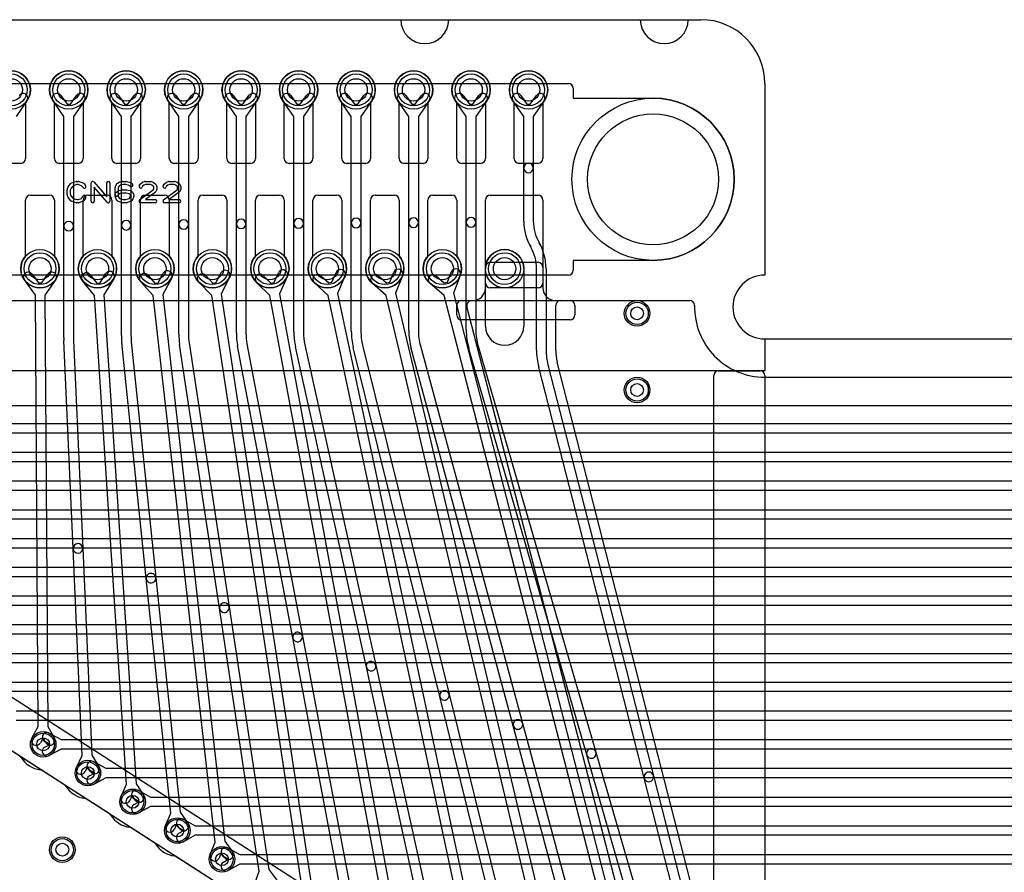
# Model space of a CAD drawing. Extents: x 0 to 47.5, y -0.5 to 20.
# Tile 3 of 8: x 8.3 to 23.8, y 6.6 to 20. Entities that reach past the tile are written whole.
import ezdxf

# ---------------------------------------------------------------- set-up
doc = ezdxf.new("R2010")
doc.units = 0
for name, color, linetype in [('Hole', 1, 'CONTINUOUS'), ('L1', 3, 'CONTINUOUS'), ('L2', 3, 'CONTINUOUS'), ('L3', 3, 'CONTINUOUS'), ('L4', 3, 'CONTINUOUS'), ('Outline', 7, 'CONTINUOUS'), ('PartsArea-A', 111, 'CONTINUOUS'), ('PartsArea-B', 111, 'CONTINUOUS'), ('PartsSilk-A', 221, 'CONTINUOUS'), ('Resist-A', 2, 'CONTINUOUS'), ('Resist-B', 2, 'CONTINUOUS'), ('Silk-A', 140, 'CONTINUOUS')]:
    doc.layers.add(name, color=color, linetype=linetype)

msp = doc.modelspace()

# ---------------------------------------------------------------- linework, layer by layer
at = {"layer": 'Hole'}
for centre, radius in [((8.2, 18.9), 0.175), ((9.1, 18.9), 0.175), ((10, 18.9), 0.175), ((10.9, 18.9), 0.175), ((11.8, 18.9), 0.175), ((12.7, 18.9), 0.175), ((13.6, 18.9), 0.175), ((14.5, 18.9), 0.175), ((15.4, 18.9), 0.175), ((16.3, 18.9), 0.175), ((18.25, 17.5), 1.025), ((8.65, 16.1), 0.175), ((9.55, 16.1), 0.175), ((10.45, 16.1), 0.175), ((11.35, 16.1), 0.175), ((12.25, 16.1), 0.175), ((13.15, 16.1), 0.175), ((14.05, 16.1), 0.175), ((14.95, 16.1), 0.175), ((15.925, 16.1), 0.175), ((18, 15.4), 0.1), ((18, 14.2), 0.1), ((8.7, 8.65), 0.1), ((9.4, 8.2), 0.1), ((10.1, 7.75), 0.1), ((10.8, 7.3), 0.1), ((9, 7), 0.1), ((11.5, 6.85), 0.1)]:
    msp.add_circle(centre, radius, dxfattribs=at)
at = {"layer": 'L1'}
for p, q in [((8.425, 18.70157), (8.425, 17.825)), ((8.875, 17.825), (8.875, 18.70157)), ((9.325, 18.70157), (9.325, 17.825)), ((9.775, 17.825), (9.775, 18.70157)), ((10.225, 18.70157), (10.225, 17.825)), ((10.675, 17.825), (10.675, 18.70157)), ((11.125, 18.70157), (11.125, 17.825)), ((11.575, 17.825), (11.575, 18.70157)), ((12.025, 18.70157), (12.025, 17.825)), ((12.475, 17.825), (12.475, 18.70157)), ((12.925, 18.70157), (12.925, 17.825)), ((13.375, 17.825), (13.375, 18.70157)), ((13.825, 18.70157), (13.825, 17.825)), ((14.275, 17.825), (14.275, 18.70157)), ((14.725, 18.70157), (14.725, 17.825)), ((15.175, 17.825), (15.175, 18.70157)), ((15.625, 18.70157), (15.625, 17.825)), ((16.075, 17.825), (16.075, 18.70157)), ((16.525, 18.70157), (16.525, 17.825)), ((8.35, 17.75), (8.05, 17.75)), ((9.25, 17.75), (8.95, 17.75)), ((10.15, 17.75), (9.85, 17.75)), ((11.05, 17.75), (10.75, 17.75)), ((11.95, 17.75), (11.65, 17.75)), ((12.85, 17.75), (12.55, 17.75)), ((13.75, 17.75), (13.45, 17.75)), ((14.65, 17.75), (14.35, 17.75)), ((15.55, 17.75), (15.25, 17.75)), ((16.45, 17.75), (16.15, 17.75)), ((8.425, 16.29843), (8.425, 17.175)), ((8.5, 17.25), (8.8, 17.25)), ((8.875, 17.175), (8.875, 16.29843)), ((9.325, 16.29843), (9.325, 17.175)), ((9.4, 17.25), (9.7, 17.25)), ((9.775, 17.175), (9.775, 16.29843)), ((10.225, 16.29843), (10.225, 17.175)), ((10.3, 17.25), (10.6, 17.25)), ((10.675, 17.175), (10.675, 16.29843)), ((11.125, 16.29843), (11.125, 17.175)), ((11.2, 17.25), (11.5, 17.25)), ((11.575, 17.175), (11.575, 16.29843)), ((12.025, 16.29843), (12.025, 17.175)), ((12.1, 17.25), (12.4, 17.25)), ((12.475, 17.175), (12.475, 16.29843)), ((12.925, 16.29843), (12.925, 17.175)), ((13, 17.25), (13.3, 17.25)), ((13.375, 17.175), (13.375, 16.29843)), ((13.825, 16.29843), (13.825, 17.175)), ((13.9, 17.25), (14.2, 17.25)), ((14.275, 17.175), (14.275, 16.29843)), ((14.725, 16.29843), (14.725, 17.175)), ((14.8, 17.25), (15.1, 17.25)), ((15.175, 17.175), (15.175, 16.29843)), ((15.625, 15.875), (15.625, 17.175)), ((15.7, 17.25), (16.45, 17.25)), ((16.525, 17.175), (16.525, 15.875)), ((15.69997, 16.2), (16.45003, 16.2)), ((15.625, 15.8), (15.625, 16.12503)), ((16.525, 16.12503), (16.525, 15.8)), ((16.45, 15.8), (15.7, 15.8)), ((1.17473, 15.6), (18.82527, 15.6)), ((15.25001, 15.6), (15.425, 15.6)), ((16.725, 15.6), (16.95003, 15.6)), ((15.17504, 15.37497), (15.17504, 15.52503)), ((17.025, 15.52503), (17.025, 15.37497)), ((16.95003, 15.3), (15.25001, 15.3)), ((20, 14.4), (27, 14.4)), ((26.39993, 13.95009), (1.00001, 13.95003)), ((1.2792, 13.675), (26.1208, 13.675)), ((26.1208, 13.525), (1.2792, 13.525)), ((0.81071, 13.30555), (19.73173, 1.14204)), ((1.9792, 13.225), (26.8208, 13.225)), ((26.8208, 13.075), (1.9792, 13.075)), ((2.6792, 12.775), (27.5208, 12.775)), ((27.5208, 12.625), (2.6792, 12.625)), ((3.3792, 12.325), (28.2208, 12.325)), ((28.2208, 12.175), (3.3792, 12.175)), ((4.0792, 11.875), (28.9208, 11.875)), ((28.9208, 11.725), (4.0792, 11.725)), ((4.7792, 11.425), (29.6208, 11.425)), ((29.6208, 11.275), (4.7792, 11.275)), ((5.4792, 10.975), (30.3208, 10.975)), ((30.3208, 10.825), (5.4792, 10.825)), ((6.1792, 10.525), (31.0208, 10.525)), ((31.0208, 10.375), (6.1792, 10.375)), ((6.8792, 10.075), (31.7208, 10.075)), ((31.7208, 9.925), (6.8792, 9.925)), ((7.5792, 9.625), (32.4208, 9.625)), ((32.4208, 9.475), (7.5792, 9.475)), ((8.2792, 9.175), (33.1208, 9.175)), ((33.1208, 9.025), (8.2792, 9.025)), ((8.79617, 8.82536), (8.9792, 8.725)), ((8.804, 8.65), (8.72405, 8.69384)), ((8.72405, 8.60616), (8.804, 8.65)), ((8.9792, 8.725), (33.8208, 8.725)), ((8.9792, 8.575), (8.79617, 8.47464)), ((33.8208, 8.575), (8.9792, 8.575)), ((9.49617, 8.37536), (9.6792, 8.275)), ((9.504, 8.2), (9.42405, 8.24384)), ((9.42405, 8.15616), (9.504, 8.2)), ((9.6792, 8.275), (34.5208, 8.275)), ((9.6792, 8.125), (9.49617, 8.02464)), ((34.5208, 8.125), (9.6792, 8.125)), ((10.19617, 7.92536), (10.3792, 7.825)), ((10.204, 7.75), (10.12405, 7.79384)), ((10.12405, 7.70616), (10.204, 7.75)), ((10.3792, 7.825), (35.2208, 7.825)), ((10.3792, 7.675), (10.19617, 7.57464)), ((35.2208, 7.675), (10.3792, 7.675)), ((10.89617, 7.47536), (11.0792, 7.375)), ((10.904, 7.3), (10.82405, 7.34384)), ((10.82405, 7.25616), (10.904, 7.3)), ((11.0792, 7.375), (35.9208, 7.375)), ((11.0792, 7.225), (10.89617, 7.12464)), ((35.9208, 7.225), (11.0792, 7.225)), ((11.59617, 7.02536), (11.7792, 6.925)), ((11.604, 6.85), (11.52405, 6.89384)), ((11.52405, 6.80616), (11.604, 6.85)), ((11.7792, 6.925), (36.6208, 6.925)), ((11.7792, 6.775), (11.59617, 6.67464)), ((36.6208, 6.775), (11.7792, 6.775))]:
    msp.add_line(p, q, dxfattribs=at)
for centre, radius in [((8.2, 18.9), 0.3), ((9.1, 18.9), 0.3), ((10, 18.9), 0.3), ((10.9, 18.9), 0.3), ((11.8, 18.9), 0.3), ((12.7, 18.9), 0.3), ((13.6, 18.9), 0.3), ((14.5, 18.9), 0.3), ((15.4, 18.9), 0.3), ((16.3, 18.9), 0.3), ((8.65, 16.1), 0.3), ((9.55, 16.1), 0.3), ((10.45, 16.1), 0.3), ((11.35, 16.1), 0.3), ((12.25, 16.1), 0.3), ((13.15, 16.1), 0.3), ((14.05, 16.1), 0.3), ((14.95, 16.1), 0.3), ((15.925, 16.1), 0.3), ((18, 15.4), 0.2), ((18, 14.2), 0.2), ((8.7, 8.65), 0.2), ((9.4, 8.2), 0.2), ((10.1, 7.75), 0.2), ((10.8, 7.3), 0.2), ((9, 7), 0.2), ((11.5, 6.85), 0.2)]:
    msp.add_circle(centre, radius, dxfattribs=at)
for centre, radius, start, end in [((8.2, 18.9), 0.3, -41.409429, -138.590571), ((9.1, 18.9), 0.3, -41.409429, -138.590571), ((10, 18.9), 0.3, -41.409429, -138.590571), ((10.9, 18.9), 0.3, -41.409429, -138.590571), ((11.8, 18.9), 0.3, -41.409429, -138.590571), ((12.7, 18.9), 0.3, -41.409429, -138.590571), ((13.6, 18.9), 0.3, -41.409429, -138.590571), ((14.5, 18.9), 0.3, -41.409429, -138.590571), ((15.4, 18.9), 0.3, -41.409429, -138.590571), ((16.3, 18.9), 0.3, -41.409429, -138.590571), ((8.35, 17.825), 0.075, -90, 0), ((8.95, 17.825), 0.075, 180, -90), ((9.25, 17.825), 0.075, -90, 0), ((9.85, 17.825), 0.075, 180, -90), ((10.15, 17.825), 0.075, -90, 0), ((10.75, 17.825), 0.075, 180, -90), ((11.05, 17.825), 0.075, -90, 0), ((11.65, 17.825), 0.075, 180, -90), ((11.95, 17.825), 0.075, -90, 0), ((12.55, 17.825), 0.075, 180, -90), ((12.85, 17.825), 0.075, -90, 0), ((13.45, 17.825), 0.075, 180, -90), ((13.75, 17.825), 0.075, -90, 0), ((14.35, 17.825), 0.075, 180, -90), ((14.65, 17.825), 0.075, -90, 0), ((15.25, 17.825), 0.075, 180, -90), ((15.55, 17.825), 0.075, -90, 0), ((16.15, 17.825), 0.075, 180, -90), ((16.45, 17.825), 0.075, -90, 0), ((8.5, 17.175), 0.075, 90, 180), ((8.8, 17.175), 0.075, 0, 90), ((9.4, 17.175), 0.075, 90, 180), ((9.7, 17.175), 0.075, 0, 90), ((10.3, 17.175), 0.075, 90, 180), ((10.6, 17.175), 0.075, 0, 90), ((11.2, 17.175), 0.075, 90, 180), ((11.5, 17.175), 0.075, 0, 90), ((12.1, 17.175), 0.075, 90, 180), ((12.4, 17.175), 0.075, 0, 90), ((13, 17.175), 0.075, 90, 180), ((13.3, 17.175), 0.075, 0, 90), ((13.9, 17.175), 0.075, 90, 180), ((14.2, 17.175), 0.075, 0, 90), ((14.8, 17.175), 0.075, 90, 180), ((15.1, 17.175), 0.075, 0, 90), ((15.7, 17.175), 0.075, 90, 180), ((16.45, 17.175), 0.075, 0, 90), ((8.65, 16.1), 0.3, 138.590571, 41.409429), ((9.55, 16.1), 0.3, 138.590571, 41.409429), ((10.45, 16.1), 0.3, 138.590571, 41.409429), ((11.35, 16.1), 0.3, 138.590571, 41.409429), ((12.25, 16.1), 0.3, 138.590571, 41.409429), ((13.15, 16.1), 0.3, 138.590571, 41.409429), ((14.05, 16.1), 0.3, 138.590571, 41.409429), ((14.95, 16.1), 0.3, 138.590571, 41.409429), ((15.69997, 16.12503), 0.07497, 90, 180), ((16.45003, 16.12503), 0.07497, 0, 90), ((15.425, 15.8), 0.2, -90, 0), ((15.7, 15.875), 0.075, 180, -90), ((16.45, 15.875), 0.075, -90, 0), ((16.725, 15.8), 0.2, 180, -90), ((15.25001, 15.52503), 0.07497, 90, 180), ((16.95003, 15.52503), 0.07497, 0, 90), ((18.82527, 15.525), 0.075, 0, 90), ((20, 15.5), 1.1, 178.74147, -90), ((18.8253, 15.525), 0.07497, -0.641943, 0), ((15.25001, 15.37497), 0.07497, 180, -90), ((16.95003, 15.37497), 0.07497, -90, 0), ((8.76011, 8.7596), 0.075, 61.261501, -118.737236), ((8.76011, 8.5404), 0.075, 118.738499, -61.262764), ((9.46011, 8.3096), 0.075, 61.261501, -118.737236), ((9.46011, 8.0904), 0.075, 118.738499, -61.262764), ((10.16011, 7.8596), 0.075, 61.261501, -118.737236), ((10.16011, 7.6404), 0.075, 118.738499, -61.262764), ((10.86011, 7.4096), 0.075, 61.261501, -118.737236), ((10.86011, 7.1904), 0.075, 118.738499, -61.262764), ((11.56011, 6.9596), 0.075, 61.261501, -118.737236), ((11.56011, 6.7404), 0.075, 118.738499, -61.262764)]:
    msp.add_arc(centre, radius, start, end, dxfattribs=at)
at = {"layer": 'L2'}
for p, q in [((12.31599, 15.88468), (12.38625, 16.03726)), ((13.22174, 15.88652), (13.28788, 16.04092)), ((14.12658, 15.88821), (14.18919, 16.04409)), ((15.03072, 15.88976), (15.09026, 16.04683)), ((15.625, 15.2), (15.625, 16.1)), ((16.225, 16.1), (16.225, 15.2)), ((8.57778, 15.6857), (8.40613, 15.92527)), ((8.52807, 16.01263), (8.6259, 15.87608)), ((8.6771, 15.87643), (8.77309, 16.01428)), ((8.89619, 15.92856), (8.72778, 15.6867)), ((9.50236, 15.68216), (9.31687, 15.91119)), ((9.43343, 16.00559), (9.53915, 15.87506)), ((9.59026, 15.87842), (9.67794, 16.0217)), ((9.80588, 15.9434), (9.65204, 15.69202)), ((10.42215, 15.68038), (10.22605, 15.90038)), ((10.33803, 16.00018), (10.4498, 15.87479)), ((10.4498, 15.87479), (10.50068, 15.88057)), ((10.50068, 15.88057), (10.58149, 16.02782)), ((10.71299, 15.95566), (10.57119, 15.69729)), ((11.33833, 15.67961), (11.1339, 15.89191)), ((11.24196, 15.99595), (11.35847, 15.87495)), ((11.35847, 15.87495), (11.40908, 15.88268)), ((11.40908, 15.88268), (11.48417, 16.03294)), ((11.61835, 15.96588), (11.48661, 15.70226)), ((12.25174, 15.67945), (12.04065, 15.88512)), ((12.14533, 15.99256), (12.26565, 15.87533)), ((12.26565, 15.87533), (12.31599, 15.88468)), ((12.52249, 15.97452), (12.39922, 15.70681)), ((13.04825, 15.98979), (13.17166, 15.87584)), ((13.17166, 15.87584), (13.22174, 15.88652)), ((13.42576, 15.98186), (13.30971, 15.71096)), ((13.95078, 15.98751), (14.07677, 15.87638)), ((14.07677, 15.87638), (14.12658, 15.88821)), ((14.32839, 15.98819), (14.21853, 15.71469)), ((14.85301, 15.98558), (14.98115, 15.87695)), ((14.98115, 15.87695), (15.03072, 15.88976)), ((15.23052, 15.99367), (15.12606, 15.71809)), ((8.6259, 15.87608), (8.6771, 15.87643)), ((9.53915, 15.87506), (9.59026, 15.87842)), ((13.16301, 15.67966), (12.94649, 15.87959)), ((14.0726, 15.68005), (13.85156, 15.87501)), ((14.98083, 15.68058), (14.75601, 15.87116)), ((8.62313, 8.92868), (8.57778, 15.6857)), ((8.72778, 15.6867), (8.77313, 8.9297)), ((10.00681, 8.02367), (9.50236, 15.68216)), ((9.65204, 15.69202), (10.15649, 8.03352)), ((11.39399, 7.11895), (10.42215, 15.68038)), ((10.57119, 15.69729), (11.54303, 7.13589)), ((12.78371, 6.21468), (11.33833, 15.67961)), ((11.48661, 15.70226), (12.93199, 6.23733)), ((14.17533, 5.31084), (12.25174, 15.67945)), ((12.39922, 15.70681), (14.32281, 5.33821)), ((15.56838, 4.40741), (13.16301, 15.67966)), ((13.30971, 15.71096), (15.71508, 4.43871)), ((16.96255, 3.50433), (14.0726, 15.68005)), ((14.21853, 15.71469), (17.10849, 3.53898)), ((18.35758, 2.60159), (14.98083, 15.68058)), ((15.12606, 15.71809), (18.50282, 2.63909)), ((15.40833, 15.6), (18.82527, 15.6)), ((18.63369, 2.73241), (15.33571, 15.50625)), ((20, 14.4), (27, 14.4)), ((8.524, 8.74499), (8.62313, 8.92868)), ((8.77313, 8.9297), (8.87472, 8.74734)), ((7.98916, 8.69083), (9.03227, 8.02026)), ((8.6993, 8.754), (8.656, 8.67375)), ((8.74368, 8.67434), (8.6993, 8.754)), ((9.91869, 7.83442), (10.00681, 8.02367)), ((10.15649, 8.03352), (10.26867, 7.85747)), ((9.38916, 7.79083), (10.43227, 7.12026)), ((10.09317, 7.85378), (10.05467, 7.7711)), ((10.14217, 7.77687), (10.09317, 7.85378)), ((11.31491, 6.92577), (11.39399, 7.11895)), ((11.54303, 7.13589), (11.6634, 6.96532)), ((11.48827, 6.95333), (11.45373, 6.86895)), ((11.54084, 6.87884), (11.48827, 6.95333)), ((10.78916, 6.89083), (11.83227, 6.22026))]:
    msp.add_line(p, q, dxfattribs=at)
for centre, radius in [((8.65, 16.1), 0.3), ((9.55, 16.1), 0.3), ((10.45, 16.1), 0.3), ((11.35, 16.1), 0.3), ((12.25, 16.1), 0.3), ((13.15, 16.1), 0.3), ((14.05, 16.1), 0.3), ((14.95, 16.1), 0.3), ((15.925, 16.1), 0.3), ((18, 15.4), 0.2), ((18, 14.2), 0.2), ((8.7, 8.65), 0.2), ((10.1, 7.75), 0.2), ((9, 7), 0.2), ((11.5, 6.85), 0.2)]:
    msp.add_circle(centre, radius, dxfattribs=at)
for centre, radius, start, end in [((15.925, 16.1), 0.3, 0, 180), ((8.4671, 15.96895), 0.075, 35.61849, -144.378891), ((8.83464, 15.97142), 0.075, -34.851209, 145.149445), ((9.74191, 15.98255), 0.075, -31.466867, 148.533429), ((10.64724, 15.99174), 0.075, -28.755569, 151.241533), ((11.55126, 15.99941), 0.075, -26.554802, 153.447015), ((12.45437, 16.00589), 0.075, -24.726584, 155.275738), ((13.35682, 16.01139), 0.075, -23.187556, 156.809912), ((14.25879, 16.01614), 0.075, -21.87943, 158.116091), ((15.16039, 16.02025), 0.075, -20.75723, 159.241432), ((9.37515, 15.95839), 0.075, 39.003436, -140.996357), ((10.28204, 15.95028), 0.075, 41.708402, -138.287141), ((11.18793, 15.94393), 0.075, 43.914185, -136.08246), ((12.09299, 15.93884), 0.075, 45.745462, -134.254653), ((12.99737, 15.93469), 0.075, 47.280246, -132.718846), ((13.90117, 15.93126), 0.075, 48.589139, -131.41351), ((14.80451, 15.92837), 0.075, 49.710259, -130.288748), ((15.40833, 15.525), 0.075, 90, -165.522786), ((18.82527, 15.525), 0.075, 0, 90), ((20, 15.5), 1.1, 178.741991, -90), ((18.8253, 15.525), 0.07497, -0.649584, 0), ((15.925, 15.2), 0.3, 180, 0), ((8.59, 8.70937), 0.075, 151.644398, -28.353698), ((8.8092, 8.71084), 0.075, -150.878616, 29.121983), ((8.99173, 7.95719), 0.07498, 30.734423, 57.267988), ((9.40001, 8.2), 0.40005, -149.25829, -96.282779), ((9.34862, 7.72777), 0.07497, 57.263855, 84.173813), ((9.98668, 7.80276), 0.075, 155.030643, -24.9677), ((10.20542, 7.81717), 0.075, -147.496581, 32.505696), ((10.39173, 7.05719), 0.07498, 30.734423, 57.267988), ((10.80001, 7.3), 0.40005, -149.25829, -96.282779), ((11.60212, 6.92208), 0.075, -144.792687, 35.211312), ((10.74862, 6.82777), 0.07497, 57.263855, 84.173813), ((11.38432, 6.89736), 0.075, 157.74037, -22.261607)]:
    msp.add_arc(centre, radius, start, end, dxfattribs=at)
at = {"layer": 'L3'}
for p, q in [((8.97749, 18.81345), (9.0744, 18.67625)), ((9.1256, 18.67625), (9.22251, 18.81345)), ((9.87749, 18.81345), (9.9744, 18.67625)), ((10.0256, 18.67625), (10.12251, 18.81345)), ((10.77749, 18.81345), (10.8744, 18.67625)), ((10.9256, 18.67625), (11.02251, 18.81345)), ((11.67749, 18.81345), (11.7744, 18.67625)), ((11.8256, 18.67625), (11.92251, 18.81345)), ((12.57749, 18.81345), (12.6744, 18.67625)), ((12.7256, 18.67625), (12.82251, 18.81345)), ((13.47749, 18.81345), (13.5744, 18.67625)), ((13.6256, 18.67625), (13.72251, 18.81345)), ((14.37749, 18.81345), (14.4744, 18.67625)), ((14.5256, 18.67625), (14.62251, 18.81345)), ((15.27749, 18.81345), (15.3744, 18.67625)), ((15.4256, 18.67625), (15.52251, 18.81345)), ((16.17749, 18.81345), (16.2744, 18.67625)), ((16.3256, 18.67625), (16.42251, 18.81345)), ((8.44503, 18.72691), (8.275, 18.48619)), ((9.025, 18.48619), (8.85497, 18.72691)), ((9.0744, 18.67625), (9.1256, 18.67625)), ((9.34503, 18.72691), (9.175, 18.48619)), ((9.925, 18.48619), (9.75497, 18.72691)), ((9.9744, 18.67625), (10.0256, 18.67625)), ((10.24503, 18.72691), (10.075, 18.48619)), ((10.825, 18.48619), (10.65497, 18.72691)), ((10.8744, 18.67625), (10.9256, 18.67625)), ((11.14503, 18.72691), (10.975, 18.48619)), ((11.725, 18.48619), (11.55497, 18.72691)), ((11.7744, 18.67625), (11.8256, 18.67625)), ((12.04503, 18.72691), (11.875, 18.48619)), ((12.625, 18.48619), (12.45497, 18.72691)), ((12.6744, 18.67625), (12.7256, 18.67625)), ((12.94503, 18.72691), (12.775, 18.48619)), ((13.525, 18.48619), (13.35497, 18.72691)), ((13.5744, 18.67625), (13.6256, 18.67625)), ((13.84503, 18.72691), (13.675, 18.48619)), ((14.425, 18.48619), (14.25497, 18.72691)), ((14.4744, 18.67625), (14.5256, 18.67625)), ((14.74503, 18.72691), (14.575, 18.48619)), ((15.325, 18.48619), (15.15497, 18.72691)), ((15.3744, 18.67625), (15.4256, 18.67625)), ((15.64503, 18.72691), (15.475, 18.48619)), ((16.225, 18.48619), (16.05497, 18.72691)), ((16.2744, 18.67625), (16.3256, 18.67625)), ((16.54503, 18.72691), (16.375, 18.48619)), ((9.025, 16.76603), (9.025, 18.48619)), ((9.175, 18.48619), (9.175, 16.76603)), ((9.925, 16.78091), (9.925, 18.48619)), ((10.075, 18.48619), (10.075, 16.78091)), ((10.825, 16.79258), (10.825, 18.48619)), ((10.975, 18.48619), (10.975, 16.79258)), ((11.725, 16.80195), (11.725, 18.48619)), ((11.875, 18.48619), (11.875, 16.80195)), ((12.625, 16.80963), (12.625, 18.48619)), ((12.775, 18.48619), (12.775, 16.80963)), ((13.525, 16.81603), (13.525, 18.48619)), ((13.675, 18.48619), (13.675, 16.81603)), ((14.425, 16.82143), (14.425, 18.48619)), ((14.575, 18.48619), (14.575, 16.82143)), ((15.325, 16.82606), (15.325, 18.48619)), ((15.475, 18.48619), (15.475, 16.82606)), ((16.225, 17.6782), (16.225, 18.48619)), ((16.375, 18.48619), (16.375, 17.6782)), ((16.225, 16.84639), (16.225, 17.6782)), ((16.375, 17.6782), (16.375, 16.84639)), ((12.625, 15.10926), (12.625, 16.80963)), ((12.775, 16.80963), (12.775, 15.10926)), ((13.525, 15.12205), (13.525, 16.81603)), ((13.675, 16.81603), (13.675, 15.12205)), ((14.425, 15.13286), (14.425, 16.82143)), ((14.575, 16.82143), (14.575, 15.13286)), ((15.325, 15.14211), (15.325, 16.82606)), ((15.475, 16.82606), (15.475, 15.14211)), ((9.025, 15.02205), (9.025, 16.76603)), ((9.175, 16.76603), (9.175, 15.02205)), ((9.925, 15.05181), (9.925, 16.78091)), ((10.075, 16.78091), (10.075, 15.05181)), ((10.825, 15.07515), (10.825, 16.79258)), ((10.975, 16.79258), (10.975, 15.07515)), ((11.725, 15.0939), (11.725, 16.80195)), ((11.875, 16.80195), (11.875, 15.0939)), ((16.475, 16.47321), (16.46495, 16.51069)), ((16.325, 16.47319), (16.33505, 16.43571)), ((16.425, 14.82626), (16.425, 16.10001)), ((16.575, 16.10001), (16.575, 14.82626)), ((16.80004, 15.6), (18.82527, 15.6)), ((16.72504, 14.82626), (16.72504, 15.525)), ((9.16982, 11.71554), (9.02604, 14.97466)), ((9.1759, 14.98128), (9.31968, 11.72216)), ((10.07995, 14.95622), (10.46384, 11.26128)), ((10.31464, 11.24578), (9.93076, 14.94072)), ((11.46202, 10.78017), (10.83707, 14.91448)), ((10.98539, 14.9369), (11.61034, 10.80259)), ((12.61085, 10.31763), (11.74379, 14.89378)), ((11.89117, 14.9217), (12.75823, 10.34555)), ((13.76049, 9.85739), (12.65036, 14.87713)), ((12.79682, 14.90952), (13.90695, 9.88979)), ((14.91061, 9.3989), (13.55656, 14.86349)), ((13.70215, 14.89957), (15.05621, 9.43498)), ((16.061, 8.94178), (14.46229, 14.85217)), ((14.60709, 14.89133), (16.2058, 8.98094)), ((17.21155, 8.48572), (15.36756, 14.84263)), ((15.51162, 14.88441), (17.35561, 8.5275)), ((18.11073, 8.12113), (16.45873, 14.55907)), ((16.60403, 14.59635), (18.25603, 8.15841)), ((20.03426, 1.83219), (16.74936, 14.63364)), ((20, 14.4), (27, 14.4)), ((9.31968, 11.72216), (9.46262, 8.48223)), ((9.31276, 8.47563), (9.16982, 11.71554)), ((10.46384, 11.26128), (10.84575, 7.58544)), ((10.69655, 7.56997), (10.31464, 11.24578)), ((11.61034, 10.80259), (12.23243, 6.68726)), ((12.08411, 6.66484), (11.46202, 10.78017)), ((12.75823, 10.34555), (13.62171, 5.78829)), ((13.47433, 5.76037), (12.61085, 10.31763)), ((13.90695, 9.88979), (15.01294, 4.88883)), ((14.86648, 4.85643), (13.76049, 9.85739)), ((15.05621, 9.43498), (16.40565, 3.98905)), ((16.26005, 3.95297), (14.91061, 9.3989)), ((16.2058, 8.98094), (17.7995, 3.0891)), ((17.6547, 3.04994), (16.061, 8.94178)), ((9.46262, 8.48223), (9.57096, 8.30379)), ((19.05019, 2.14725), (17.21155, 8.48572)), ((17.35561, 8.5275), (19.19424, 2.18906)), ((9.22056, 8.28834), (9.31276, 8.47563)), ((8.68916, 8.24083), (9.73227, 7.57026)), ((9.39542, 8.3039), (9.35514, 8.22208)), ((9.44274, 8.22595), (9.39542, 8.3039)), ((19.75796, 1.70179), (18.11073, 8.12113)), ((18.25603, 8.15841), (19.90325, 1.73908)), ((10.61563, 7.37752), (10.69655, 7.56997)), ((10.84575, 7.58544), (10.96449, 7.41376)), ((10.78926, 7.40344), (10.75391, 7.31938)), ((10.84113, 7.32844), (10.78926, 7.40344)), ((10.08916, 7.34083), (11.13227, 6.67026)), ((12.01224, 6.46887), (12.08411, 6.66484)), ((12.23243, 6.68726), (12.35902, 6.52129))]:
    msp.add_line(p, q, dxfattribs=at)
for centre, radius in [((8.2, 18.9), 0.3), ((9.1, 18.9), 0.3), ((10, 18.9), 0.3), ((10.9, 18.9), 0.3), ((11.8, 18.9), 0.3), ((12.7, 18.9), 0.3), ((13.6, 18.9), 0.3), ((14.5, 18.9), 0.3), ((15.4, 18.9), 0.3), ((16.3, 18.9), 0.3), ((18, 15.4), 0.2), ((18, 14.2), 0.2), ((9.4, 8.2), 0.2), ((10.8, 7.3), 0.2), ((9, 7), 0.2)]:
    msp.add_circle(centre, radius, dxfattribs=at)
for centre, radius, start, end in [((8.38377, 18.77018), 0.075, -35.234848, 144.764686), ((8.91623, 18.77018), 0.075, 35.234848, -144.764686), ((9.28377, 18.77018), 0.075, -35.234848, 144.764686), ((9.81623, 18.77018), 0.075, 35.234848, -144.764686), ((10.18377, 18.77018), 0.075, -35.234848, 144.764686), ((10.71623, 18.77018), 0.075, 35.234848, -144.764686), ((11.08377, 18.77018), 0.075, -35.234848, 144.764686), ((11.61623, 18.77018), 0.075, 35.234848, -144.764686), ((11.98377, 18.77018), 0.075, -35.234848, 144.764686), ((12.51623, 18.77018), 0.075, 35.234848, -144.764686), ((12.88377, 18.77018), 0.075, -35.234848, 144.764686), ((13.41623, 18.77018), 0.075, 35.234848, -144.764686), ((13.78377, 18.77018), 0.075, -35.234848, 144.764686), ((14.31623, 18.77018), 0.075, 35.234848, -144.764686), ((14.68377, 18.77018), 0.075, -35.234848, 144.764686), ((15.21623, 18.77018), 0.075, 35.234848, -144.764686), ((15.58377, 18.77018), 0.075, -35.234848, 144.764686), ((16.11623, 18.77018), 0.075, 35.234848, -144.764686), ((16.48377, 18.77018), 0.075, -35.234848, 144.764686), ((16.3, 17.6782), 0.075, 0, 180), ((16.3, 17.6782), 0.075, 180, 0), ((9.1, 16.76603), 0.075, 0, 180), ((10, 16.78091), 0.075, 0, 180), ((10.9, 16.79258), 0.075, 0, 180), ((11.8, 16.80195), 0.075, 0, 180), ((12.7, 16.80963), 0.075, 0, 180), ((12.7, 16.80963), 0.075, 180, 0), ((13.6, 16.81603), 0.075, 0, 180), ((13.6, 16.81603), 0.075, 180, 0), ((14.5, 16.82143), 0.075, 0, 180), ((14.5, 16.82143), 0.075, 180, 0), ((15.4, 16.82606), 0.075, 0, 180), ((15.4, 16.82606), 0.075, 180, 0), ((17.04634, 16.84639), 0.82134, 180, -149.999002), ((17.04634, 16.84639), 0.67134, 180, -149.998941), ((9.1, 16.76603), 0.075, 180, 0), ((10, 16.78091), 0.075, 180, 0), ((10.9, 16.79258), 0.075, 180, 0), ((11.8, 16.80195), 0.075, 180, 0), ((16.4, 16.47321), 0.075, 0, 30.000728), ((15.75366, 16.10001), 0.82134, 0, 30.001026), ((16.4, 16.47319), 0.075, 180, -149.999272), ((15.75366, 16.10001), 0.67134, 0, 30.001059), ((16.80004, 15.525), 0.075, 90, 180), ((18.82527, 15.525), 0.075, 0, 90), ((20, 15.5), 1.1, 178.74147, -90), ((18.8253, 15.525), 0.07497, -0.641943, 0), ((14.6, 15.12205), 1.075, 180, -166.082683), ((14.6, 15.12205), 0.925, 180, -166.082888), ((15.5, 15.13286), 1.075, 180, -164.86427), ((15.5, 15.13286), 0.925, 180, -164.863856), ((16.4, 15.14211), 1.075, 180, -163.824135), ((16.4, 15.14211), 0.925, 180, -163.823689), ((10.1, 15.02205), 1.075, 180, -177.473382), ((10.1, 15.02205), 0.925, 180, -177.473828), ((11, 15.05181), 1.075, 180, -174.068466), ((11, 15.05181), 0.925, 180, -174.068449), ((11.9, 15.07515), 1.075, 180, -171.404377), ((11.9, 15.07515), 0.925, 180, -171.404395), ((12.8, 15.0939), 1.075, 180, -169.27135), ((12.8, 15.0939), 0.925, 180, -169.271102), ((13.7, 15.10926), 1.075, 180, -167.529638), ((13.7, 15.10926), 0.925, 180, -167.529643), ((17.5, 14.82626), 1.075, 180, -165.608399), ((17.5, 14.82626), 0.925, 180, -165.608159), ((17.5, 14.82626), 0.77496, 180, -165.607991), ((9.24475, 11.71885), 0.075, 2.529372, -177.473776), ((9.24475, 11.71885), 0.075, -177.470628, 2.526034), ((10.38924, 11.25353), 0.075, 5.931034, -174.068421), ((10.38924, 11.25353), 0.075, -174.068966, 5.931529), ((11.53618, 10.79138), 0.075, 8.595736, -171.404003), ((11.53618, 10.79138), 0.075, -171.404264, 8.595859), ((12.68454, 10.33159), 0.075, 10.727121, -169.271131), ((12.68454, 10.33159), 0.075, -169.272879, 10.728859), ((13.83372, 9.87359), 0.075, 12.47412, -167.529483), ((13.83372, 9.87359), 0.075, -167.52588, 12.470433), ((14.98341, 9.41694), 0.075, 13.917665, -166.083093), ((14.98341, 9.41694), 0.075, -166.082335, 13.9169), ((16.1334, 8.96136), 0.075, 15.133176, -164.864142), ((16.1334, 8.96136), 0.075, -164.866824, 15.135817), ((17.28358, 8.50661), 0.075, 16.173113, -163.823816), ((17.28358, 8.50661), 0.075, -163.826887, 16.1762), ((8.29173, 8.40719), 0.07498, 30.734423, 57.267988), ((8.70001, 8.65), 0.40005, -149.25829, -96.282779), ((8.64862, 8.17777), 0.07497, 57.263855, 84.173813), ((9.28785, 8.25521), 0.075, 153.78683, -26.210996), ((9.50685, 8.26487), 0.075, -148.738834, 31.262888), ((18.18338, 8.13977), 0.075, 14.390122, -165.608204), ((18.18338, 8.13977), 0.075, -165.609878, 14.3918), ((9.69173, 7.50719), 0.07498, 30.734423, 57.267988), ((10.10001, 7.75), 0.40005, -149.25829, -96.282779), ((10.90281, 7.3711), 0.075, -145.330939, 34.668768), ((10.04862, 7.27777), 0.07497, 57.263855, 84.173813), ((10.68477, 7.34845), 0.075, 157.19562, -22.804883), ((11.09173, 6.60719), 0.07498, 30.734423, 57.267988)]:
    msp.add_arc(centre, radius, start, end, dxfattribs=at)
at = {"layer": 'L4'}
for p, q in [((8.425, 18.70157), (8.425, 17.825)), ((8.875, 17.825), (8.875, 18.70157)), ((9.325, 18.70157), (9.325, 17.825)), ((9.775, 17.825), (9.775, 18.70157)), ((10.225, 18.70157), (10.225, 17.825)), ((10.675, 17.825), (10.675, 18.70157)), ((11.125, 18.70157), (11.125, 17.825)), ((11.575, 17.825), (11.575, 18.70157)), ((12.025, 18.70157), (12.025, 17.825)), ((12.475, 17.825), (12.475, 18.70157)), ((12.925, 18.70157), (12.925, 17.825)), ((13.375, 17.825), (13.375, 18.70157)), ((13.825, 18.70157), (13.825, 17.825)), ((14.275, 17.825), (14.275, 18.70157)), ((14.725, 18.70157), (14.725, 17.825)), ((15.175, 17.825), (15.175, 18.70157)), ((15.625, 18.70157), (15.625, 17.825)), ((16.075, 17.825), (16.075, 18.70157)), ((16.525, 18.70157), (16.525, 17.825)), ((8.35, 17.75), (8.05, 17.75)), ((9.25, 17.75), (8.95, 17.75)), ((10.15, 17.75), (9.85, 17.75)), ((11.05, 17.75), (10.75, 17.75)), ((11.95, 17.75), (11.65, 17.75)), ((12.85, 17.75), (12.55, 17.75)), ((13.75, 17.75), (13.45, 17.75)), ((14.65, 17.75), (14.35, 17.75)), ((15.55, 17.75), (15.25, 17.75)), ((16.45, 17.75), (16.15, 17.75)), ((8.425, 16.29843), (8.425, 17.175)), ((8.5, 17.25), (8.8, 17.25)), ((8.875, 17.175), (8.875, 16.29843)), ((9.325, 16.29843), (9.325, 17.175)), ((9.4, 17.25), (9.7, 17.25)), ((9.775, 17.175), (9.775, 16.29843)), ((10.225, 16.29843), (10.225, 17.175)), ((10.3, 17.25), (10.6, 17.25)), ((10.675, 17.175), (10.675, 16.29843)), ((11.125, 16.29843), (11.125, 17.175)), ((11.2, 17.25), (11.5, 17.25)), ((11.575, 17.175), (11.575, 16.29843)), ((12.025, 16.29843), (12.025, 17.175)), ((12.1, 17.25), (12.4, 17.25)), ((12.475, 17.175), (12.475, 16.29843)), ((12.925, 16.29843), (12.925, 17.175)), ((13, 17.25), (13.3, 17.25)), ((13.375, 17.175), (13.375, 16.29843)), ((13.825, 16.29843), (13.825, 17.175)), ((13.9, 17.25), (14.2, 17.25)), ((14.275, 17.175), (14.275, 16.29843)), ((14.725, 16.29843), (14.725, 17.175)), ((14.8, 17.25), (15.1, 17.25)), ((15.175, 17.175), (15.175, 16.29843)), ((15.625, 15.875), (15.625, 17.175)), ((15.7, 17.25), (16.45, 17.25)), ((16.525, 17.175), (16.525, 15.875)), ((15.69997, 16.2), (16.45003, 16.2)), ((15.625, 15.8), (15.625, 16.12503)), ((16.525, 16.12503), (16.525, 15.8)), ((16.45, 15.8), (15.7, 15.8)), ((1.17473, 15.6), (18.82527, 15.6)), ((15.25001, 15.6), (15.425, 15.6)), ((16.725, 15.6), (16.95003, 15.6)), ((15.17504, 15.37497), (15.17504, 15.52503)), ((17.025, 15.52503), (17.025, 15.37497)), ((16.95003, 15.3), (15.25001, 15.3)), ((20, 14.4), (27, 14.4)), ((20.08617, 1.74644), (1.19207, 13.89267)), ((0.81071, 13.30555), (19.00566, 1.6088))]:
    msp.add_line(p, q, dxfattribs=at)
for centre, radius in [((8.2, 18.9), 0.3), ((9.1, 18.9), 0.3), ((10, 18.9), 0.3), ((10.9, 18.9), 0.3), ((11.8, 18.9), 0.3), ((12.7, 18.9), 0.3), ((13.6, 18.9), 0.3), ((14.5, 18.9), 0.3), ((15.4, 18.9), 0.3), ((16.3, 18.9), 0.3), ((8.65, 16.1), 0.3), ((9.55, 16.1), 0.3), ((10.45, 16.1), 0.3), ((11.35, 16.1), 0.3), ((12.25, 16.1), 0.3), ((13.15, 16.1), 0.3), ((14.05, 16.1), 0.3), ((14.95, 16.1), 0.3), ((15.925, 16.1), 0.3), ((18, 15.4), 0.2), ((18, 14.2), 0.2), ((8.7, 8.65), 0.2), ((9.4, 8.2), 0.2), ((10.1, 7.75), 0.2), ((10.8, 7.3), 0.2), ((9, 7), 0.2), ((11.5, 6.85), 0.2)]:
    msp.add_circle(centre, radius, dxfattribs=at)
for centre, radius, start, end in [((8.2, 18.9), 0.3, -41.409429, -138.590571), ((9.1, 18.9), 0.3, -41.409429, -138.590571), ((10, 18.9), 0.3, -41.409429, -138.590571), ((10.9, 18.9), 0.3, -41.409429, -138.590571), ((11.8, 18.9), 0.3, -41.409429, -138.590571), ((12.7, 18.9), 0.3, -41.409429, -138.590571), ((13.6, 18.9), 0.3, -41.409429, -138.590571), ((14.5, 18.9), 0.3, -41.409429, -138.590571), ((15.4, 18.9), 0.3, -41.409429, -138.590571), ((16.3, 18.9), 0.3, -41.409429, -138.590571), ((8.35, 17.825), 0.075, -90, 0), ((8.95, 17.825), 0.075, 180, -90), ((9.25, 17.825), 0.075, -90, 0), ((9.85, 17.825), 0.075, 180, -90), ((10.15, 17.825), 0.075, -90, 0), ((10.75, 17.825), 0.075, 180, -90), ((11.05, 17.825), 0.075, -90, 0), ((11.65, 17.825), 0.075, 180, -90), ((11.95, 17.825), 0.075, -90, 0), ((12.55, 17.825), 0.075, 180, -90), ((12.85, 17.825), 0.075, -90, 0), ((13.45, 17.825), 0.075, 180, -90), ((13.75, 17.825), 0.075, -90, 0), ((14.35, 17.825), 0.075, 180, -90), ((14.65, 17.825), 0.075, -90, 0), ((15.25, 17.825), 0.075, 180, -90), ((15.55, 17.825), 0.075, -90, 0), ((16.15, 17.825), 0.075, 180, -90), ((16.45, 17.825), 0.075, -90, 0), ((8.5, 17.175), 0.075, 90, 180), ((8.8, 17.175), 0.075, 0, 90), ((9.4, 17.175), 0.075, 90, 180), ((9.7, 17.175), 0.075, 0, 90), ((10.3, 17.175), 0.075, 90, 180), ((10.6, 17.175), 0.075, 0, 90), ((11.2, 17.175), 0.075, 90, 180), ((11.5, 17.175), 0.075, 0, 90), ((12.1, 17.175), 0.075, 90, 180), ((12.4, 17.175), 0.075, 0, 90), ((13, 17.175), 0.075, 90, 180), ((13.3, 17.175), 0.075, 0, 90), ((13.9, 17.175), 0.075, 90, 180), ((14.2, 17.175), 0.075, 0, 90), ((14.8, 17.175), 0.075, 90, 180), ((15.1, 17.175), 0.075, 0, 90), ((15.7, 17.175), 0.075, 90, 180), ((16.45, 17.175), 0.075, 0, 90), ((8.65, 16.1), 0.3, 138.590571, 41.409429), ((9.55, 16.1), 0.3, 138.590571, 41.409429), ((10.45, 16.1), 0.3, 138.590571, 41.409429), ((11.35, 16.1), 0.3, 138.590571, 41.409429), ((12.25, 16.1), 0.3, 138.590571, 41.409429), ((13.15, 16.1), 0.3, 138.590571, 41.409429), ((14.05, 16.1), 0.3, 138.590571, 41.409429), ((14.95, 16.1), 0.3, 138.590571, 41.409429), ((15.69997, 16.12503), 0.07497, 90, 180), ((16.45003, 16.12503), 0.07497, 0, 90), ((15.425, 15.8), 0.2, -90, 0), ((15.7, 15.875), 0.075, 180, -90), ((16.45, 15.875), 0.075, -90, 0), ((16.725, 15.8), 0.2, 180, -90), ((15.25001, 15.52503), 0.07497, 90, 180), ((16.95003, 15.52503), 0.07497, 0, 90), ((18.82527, 15.525), 0.075, 0, 90), ((20, 15.5), 1.1, 178.74147, -90), ((18.8253, 15.525), 0.07497, -0.641943, 0), ((15.25001, 15.37497), 0.07497, 180, -90), ((16.95003, 15.37497), 0.07497, -90, 0)]:
    msp.add_arc(centre, radius, start, end, dxfattribs=at)
at = {"layer": 'Outline'}
for p, q in [((5.7, 20), (14.3, 20)), ((15.05, 20), (18.05, 20)), ((18.8, 20), (19, 20)), ((20, 19), (20, 16)), ((20, 15), (27, 15))]:
    msp.add_line(p, q, dxfattribs=at)
for centre, radius, start, end in [((14.675, 20), 0.375, 180, 0), ((18.425, 20), 0.375, 180, 0), ((19, 19), 1, 0, 90), ((20, 15.5), 0.5, 90, -90)]:
    msp.add_arc(centre, radius, start, end, dxfattribs=at)
at = {"layer": 'PartsArea-A'}
for p, q in [((1, 20), (19, 20)), ((20, 19), (20, 16)), ((20, 15), (20, 14.5)), ((20, 14.5), (0, 14.5))]:
    msp.add_line(p, q, dxfattribs=at)
for centre, radius, start, end in [((19, 19), 1, 0, 90), ((20, 15.5), 0.5, 90, -90)]:
    msp.add_arc(centre, radius, start, end, dxfattribs=at)
at = {"layer": 'PartsArea-B'}
for p, q in [((1, 20), (19, 20)), ((20, 19), (20, 16)), ((20, 15), (20, 14.5)), ((20, 14.5), (0, 14.5))]:
    msp.add_line(p, q, dxfattribs=at)
for centre, radius, start, end in [((19, 19), 1, 0, 90), ((20, 15.5), 0.5, 90, -90)]:
    msp.add_arc(centre, radius, start, end, dxfattribs=at)
at = {"layer": 'PartsSilk-A'}
for p, q in [((9.09508, 17.39239), (9.13397, 17.43683)), ((9.14516, 17.44418), (9.2146, 17.4664)), ((9.22222, 17.46759), (9.25, 17.46759)), ((9.2579, 17.46631), (9.32457, 17.44409)), ((9.33588, 17.43637), (9.36365, 17.40304)), ((9.45, 17.15741), (9.45, 17.44259)), ((9.49398, 17.45886), (9.69444, 17.22499)), ((9.69444, 17.22499), (9.69444, 17.44259)), ((9.74444, 17.44259), (9.74444, 17.15741)), ((9.84389, 17.41315), (9.85778, 17.43167)), ((9.86504, 17.43818), (9.89004, 17.45299)), ((9.89591, 17.45552), (9.9348, 17.46663)), ((9.94167, 17.46759), (10, 17.46759)), ((10.00687, 17.46663), (10.04576, 17.45552)), ((10.04817, 17.45469), (10.07595, 17.44358)), ((10.08229, 17.43989), (10.09618, 17.42878)), ((10.2038, 17.40029), (10.21769, 17.42251)), ((10.22327, 17.42878), (10.25105, 17.451)), ((10.25813, 17.45497), (10.28868, 17.46608)), ((10.29722, 17.46759), (10.38333, 17.46759)), ((10.39261, 17.4658), (10.42039, 17.45469)), ((10.42581, 17.4517), (10.45637, 17.42948)), ((10.46287, 17.42251), (10.47676, 17.40029)), ((10.5788, 17.40029), (10.59269, 17.42251)), ((10.59827, 17.42878), (10.62605, 17.451)), ((10.63313, 17.45497), (10.66368, 17.46608)), ((10.67222, 17.46759), (10.75833, 17.46759)), ((10.76761, 17.4658), (10.79539, 17.45469)), ((10.80081, 17.4517), (10.83137, 17.42948)), ((10.83787, 17.42251), (10.85176, 17.40029)), ((9.075, 17.26852), (9.075, 17.33148)), ((9.07614, 17.33894), (9.09003, 17.38339)), ((9.13618, 17.36344), (9.125, 17.32766)), ((9.125, 17.32766), (9.125, 17.27234)), ((9.125, 17.27234), (9.13618, 17.23656)), ((9.16702, 17.39868), (9.13618, 17.36344)), ((9.22612, 17.41759), (9.16702, 17.39868)), ((9.24594, 17.41759), (9.22612, 17.41759)), ((9.30202, 17.3989), (9.24594, 17.41759)), ((9.32523, 17.37104), (9.30202, 17.3989)), ((9.70046, 17.14114), (9.5, 17.37501)), ((9.5, 17.37501), (9.5, 17.15741)), ((9.825, 17.23519), (9.825, 17.36481)), ((9.82692, 17.37442), (9.84081, 17.40776)), ((9.8288, 17.27066), (9.84269, 17.29288)), ((9.84728, 17.29832), (9.87228, 17.32054)), ((9.88577, 17.38565), (9.875, 17.35981)), ((9.875, 17.35981), (9.875, 17.24019)), ((9.89985, 17.27814), (9.88318, 17.26333)), ((9.88541, 17.32661), (9.93819, 17.33402)), ((9.8948, 17.39769), (9.88577, 17.38565)), ((9.91275, 17.40833), (9.8948, 17.39769)), ((9.94342, 17.28426), (9.89985, 17.27814)), ((9.94517, 17.41759), (9.91275, 17.40833)), ((9.94167, 17.33426), (10, 17.33426)), ((9.99752, 17.28426), (9.94342, 17.28426)), ((9.9965, 17.41759), (9.94517, 17.41759)), ((10.03079, 17.40779), (9.9965, 17.41759)), ((10.04517, 17.27473), (9.99752, 17.28426)), ((10.0049, 17.33377), (10.06046, 17.32266)), ((10.05395, 17.39853), (10.03079, 17.40779)), ((10.06187, 17.26236), (10.04517, 17.27473)), ((10.06494, 17.38974), (10.05395, 17.39853)), ((10.07044, 17.31824), (10.09544, 17.29972)), ((10.10176, 17.29287), (10.11564, 17.27065)), ((10.20997, 17.17739), (10.42293, 17.33756)), ((10.25783, 17.3924), (10.2462, 17.37379)), ((10.27908, 17.40939), (10.25783, 17.3924)), ((10.30162, 17.41759), (10.27908, 17.40939)), ((10.4567, 17.30039), (10.29983, 17.18241)), ((10.37852, 17.41759), (10.30162, 17.41759)), ((10.39893, 17.40943), (10.37852, 17.41759)), ((10.42304, 17.39189), (10.39893, 17.40943)), ((10.42293, 17.33756), (10.43056, 17.34976)), ((10.43056, 17.37987), (10.42304, 17.39189)), ((10.43056, 17.34976), (10.43056, 17.37987)), ((10.47676, 17.32934), (10.46287, 17.30712)), ((10.48056, 17.38704), (10.48056, 17.34259)), ((10.58497, 17.17739), (10.79793, 17.33756)), ((10.63283, 17.3924), (10.6212, 17.37379)), ((10.65408, 17.40939), (10.63283, 17.3924)), ((10.67662, 17.41759), (10.65408, 17.40939)), ((10.8317, 17.30039), (10.67483, 17.18241)), ((10.75352, 17.41759), (10.67662, 17.41759)), ((10.77393, 17.40943), (10.75352, 17.41759)), ((10.79804, 17.39189), (10.77393, 17.40943)), ((10.79793, 17.33756), (10.80556, 17.34976)), ((10.80556, 17.37987), (10.79804, 17.39189)), ((10.80556, 17.34976), (10.80556, 17.37987)), ((10.85176, 17.32934), (10.83787, 17.30712)), ((10.85556, 17.38704), (10.85556, 17.34259)), ((9.09003, 17.21661), (9.07614, 17.26106)), ((9.13397, 17.16317), (9.09508, 17.20761)), ((9.13618, 17.23656), (9.16702, 17.20132)), ((9.2146, 17.1336), (9.14516, 17.15582)), ((9.16702, 17.20132), (9.22612, 17.18241)), ((9.25, 17.13241), (9.22222, 17.13241)), ((9.22612, 17.18241), (9.24594, 17.18241)), ((9.24594, 17.18241), (9.30023, 17.2005)), ((9.32457, 17.15591), (9.2579, 17.13369)), ((9.30023, 17.2005), (9.32324, 17.23732)), ((9.36564, 17.21082), (9.33787, 17.16638)), ((9.84081, 17.19224), (9.82692, 17.22558)), ((9.85658, 17.16638), (9.84269, 17.1886)), ((9.89263, 17.14567), (9.86763, 17.15678)), ((9.88318, 17.26333), (9.8712, 17.24416)), ((9.875, 17.24019), (9.88618, 17.21336)), ((9.88618, 17.21336), (9.89492, 17.19937)), ((9.89492, 17.19937), (9.91133, 17.19208)), ((9.9348, 17.13337), (9.89591, 17.14448)), ((9.91133, 17.19208), (9.94517, 17.18241)), ((10, 17.13241), (9.94167, 17.13241)), ((9.94517, 17.18241), (9.9965, 17.18241)), ((9.9965, 17.18241), (10.03079, 17.19221)), ((10.04576, 17.14448), (10.00687, 17.13337)), ((10.03079, 17.19221), (10.0498, 17.19981)), ((10.07595, 17.15642), (10.04817, 17.14531)), ((10.0498, 17.19981), (10.05827, 17.21336)), ((10.05827, 17.21336), (10.06944, 17.24019)), ((10.06944, 17.25024), (10.06187, 17.26236)), ((10.06944, 17.24019), (10.06944, 17.25024)), ((10.10176, 17.1886), (10.08787, 17.16638)), ((10.11752, 17.22558), (10.10364, 17.19224)), ((10.11944, 17.25741), (10.11944, 17.23519)), ((10.45556, 17.13241), (10.225, 17.13241)), ((10.29983, 17.18241), (10.45556, 17.18241)), ((10.83056, 17.13241), (10.6, 17.13241)), ((10.67483, 17.18241), (10.83056, 17.18241))]:
    msp.add_line(p, q, dxfattribs=at)
for centre, start, end in [((9.15278, 17.42037), 107.746418, 138.811918), ((9.22222, 17.44259), 90, 107.746418), ((9.25, 17.44259), 71.579545, 90), ((9.31667, 17.42037), 39.790899, 71.579545), ((9.475, 17.44259), 40.603781, 180), ((9.71944, 17.44259), 0, 180), ((9.87778, 17.41667), 120.637524, 143.130102), ((9.90278, 17.43148), 105.948544, 120.637524), ((9.94167, 17.44259), 90, 105.948544), ((10, 17.44259), 74.051456, 90), ((10.03889, 17.43148), 68.207103, 74.051456), ((10.08056, 17.40926), -128.666967, 51.345223), ((10.06667, 17.42037), 51.333033, 68.207103), ((10.23889, 17.40926), 128.666967, 147.989981), ((10.26667, 17.43148), 109.97919, 128.654777), ((10.29722, 17.44259), 90, 109.984612), ((10.38333, 17.44259), 68.207103, 90), ((10.41111, 17.43148), 53.982737, 68.202147), ((10.44167, 17.40926), 32.005383, 53.979316), ((10.61389, 17.40926), 128.666967, 147.989981), ((10.64167, 17.43148), 109.97919, 128.654777), ((10.67222, 17.44259), 90, 109.984612), ((10.75833, 17.44259), 68.207103, 90), ((10.78611, 17.43148), 53.982737, 68.202147), ((10.81667, 17.40926), 32.005383, 53.979316), ((9.1, 17.33148), 162.637772, 180), ((9.1, 17.26852), 180, -162.637772), ((9.11389, 17.37593), 138.811918, 162.637772), ((9.34444, 17.38704), -140.209101, 39.800498), ((9.85, 17.36481), 157.394238, 180), ((9.85, 17.25741), 147.994617, -32.010019), ((9.86389, 17.39815), 143.130102, 157.394238), ((9.86389, 17.27963), 131.627831, 147.994617), ((9.88889, 17.30185), 98.000474, 131.62783), ((9.94167, 17.30926), 90, 98.000474), ((10, 17.30926), 78.694563, 90), ((10.05556, 17.29815), 53.473873, 78.694563), ((10.08056, 17.27963), 31.985944, 53.473873), ((10.09444, 17.25741), 0, 31.985944), ((10.225, 17.38704), 147.994617, -32.010019), ((10.44167, 17.32037), -53.047603, -32.010019), ((10.45556, 17.38704), 0, 32.010019), ((10.45556, 17.34259), -32.005383, 0), ((10.6, 17.38704), 147.994617, -32.010019), ((10.81667, 17.32037), -53.047603, -32.010019), ((10.83056, 17.38704), 0, 32.010019), ((10.83056, 17.34259), -32.005383, 0), ((9.11389, 17.22407), -162.637772, -138.811918), ((9.15278, 17.17963), -138.811918, -107.746418), ((9.22222, 17.15741), -107.746418, -90), ((9.25, 17.15741), -90, -71.579545), ((9.34444, 17.22407), -32.005383, 147.999253), ((9.31667, 17.17963), -71.579545, -32.005383), ((9.475, 17.15741), 180, 0), ((9.71944, 17.15741), -139.396219, 0), ((9.85, 17.23519), 180, -157.394238), ((9.86389, 17.20185), -157.394238, -147.994617), ((9.87778, 17.17963), -147.994617, -113.950855), ((9.90278, 17.16852), -113.950855, -105.948544), ((9.94167, 17.15741), -105.948544, -90), ((10, 17.15741), -90, -74.051456), ((10.03889, 17.16852), -74.051456, -68.207103), ((10.06667, 17.17963), -68.207103, -32.005383), ((10.08056, 17.20185), -32.005383, -22.605762), ((10.09444, 17.23519), -22.605762, 0), ((10.225, 17.15741), 126.952397, -90), ((10.45556, 17.15741), -90, 90), ((10.6, 17.15741), 126.952397, -90), ((10.83056, 17.15741), -90, 90)]:
    msp.add_arc(centre, 0.025, start, end, dxfattribs=at)
at = {"layer": 'Resist-A'}
for p, q in [((3.075, 19), (16.925, 19)), ((17, 18.925), (17, 18.77)), ((17, 18.77), (18.25, 18.77)), ((18.25, 16.23), (17, 16.23)), ((17, 16.23), (17, 16.075)), ((16.925, 16), (3.075, 16))]:
    msp.add_line(p, q, dxfattribs=at)
for centre, radius in [((8.2, 18.9), 0.25), ((9.1, 18.9), 0.25), ((10, 18.9), 0.25), ((10.9, 18.9), 0.25), ((11.8, 18.9), 0.25), ((12.7, 18.9), 0.25), ((13.6, 18.9), 0.25), ((14.5, 18.9), 0.25), ((15.4, 18.9), 0.25), ((16.3, 18.9), 0.25), ((18.25, 17.5), 1.27), ((8.65, 16.1), 0.25), ((9.55, 16.1), 0.25), ((10.45, 16.1), 0.25), ((11.35, 16.1), 0.25), ((12.25, 16.1), 0.25), ((13.15, 16.1), 0.25), ((14.05, 16.1), 0.25), ((14.95, 16.1), 0.25), ((15.925, 16.1), 0.25), ((18, 15.4), 0.175), ((18, 14.2), 0.175), ((8.7, 8.65), 0.175), ((9.4, 8.2), 0.175), ((10.1, 7.75), 0.175), ((10.8, 7.3), 0.175), ((9, 7), 0.175), ((11.5, 6.85), 0.175)]:
    msp.add_circle(centre, radius, dxfattribs=at)
for centre, radius, start, end in [((16.925, 18.925), 0.075, 0, 90), ((18.25, 17.5), 1.27, -90, 90), ((16.925, 16.075), 0.075, -90, 0)]:
    msp.add_arc(centre, radius, start, end, dxfattribs=at)
at = {"layer": 'Resist-B'}
for p, q in [((3.075, 19), (16.925, 19)), ((17, 18.925), (17, 18.77)), ((17, 18.77), (18.25, 18.77)), ((18.25, 16.23), (17, 16.23)), ((17, 16.23), (17, 16.075)), ((16.925, 16), (3.075, 16))]:
    msp.add_line(p, q, dxfattribs=at)
for centre, radius in [((8.2, 18.9), 0.25), ((9.1, 18.9), 0.25), ((10, 18.9), 0.25), ((10.9, 18.9), 0.25), ((11.8, 18.9), 0.25), ((12.7, 18.9), 0.25), ((13.6, 18.9), 0.25), ((14.5, 18.9), 0.25), ((15.4, 18.9), 0.25), ((16.3, 18.9), 0.25), ((18.25, 17.5), 1.27), ((8.65, 16.1), 0.25), ((9.55, 16.1), 0.25), ((10.45, 16.1), 0.25), ((11.35, 16.1), 0.25), ((12.25, 16.1), 0.25), ((13.15, 16.1), 0.25), ((14.05, 16.1), 0.25), ((14.95, 16.1), 0.25), ((15.925, 16.1), 0.25), ((18, 15.4), 0.175), ((18, 14.2), 0.175), ((8.7, 8.65), 0.175), ((9.4, 8.2), 0.175), ((10.1, 7.75), 0.175), ((10.8, 7.3), 0.175), ((9, 7), 0.175), ((11.5, 6.85), 0.175)]:
    msp.add_circle(centre, radius, dxfattribs=at)
for centre, radius, start, end in [((16.925, 18.925), 0.075, 0, 90), ((18.25, 17.5), 1.27, -90, 90), ((16.925, 16.075), 0.075, -90, 0)]:
    msp.add_arc(centre, radius, start, end, dxfattribs=at)
at = {"layer": 'Silk-A'}
for p, q in [((19.275, 14.5), (19.925, 14.5)), ((19.2, 2.24187), (19.2, 14.425)), ((20, 14.425), (20, 1.79911))]:
    msp.add_line(p, q, dxfattribs=at)
for centre, start, end in [((19.275, 14.425), 90, 180), ((19.925, 14.425), 0, 90)]:
    msp.add_arc(centre, 0.075, start, end, dxfattribs=at)

doc.saveas('drawing.dxf')
